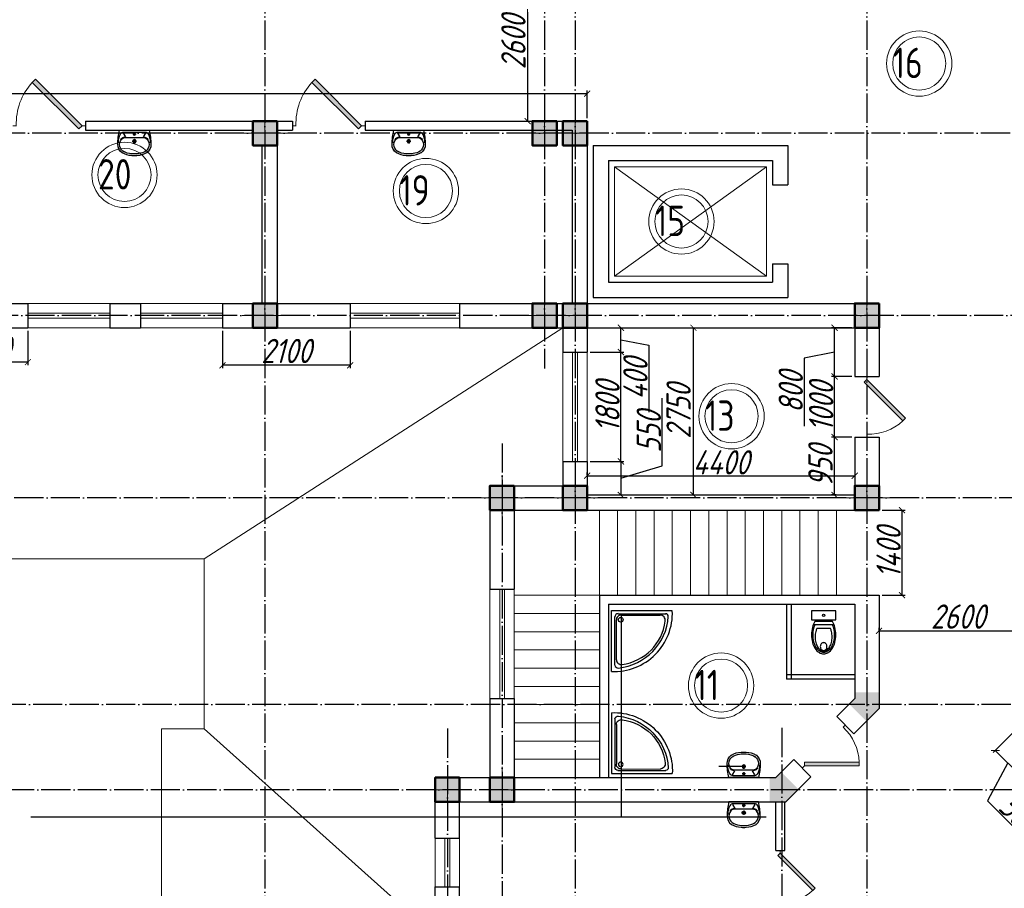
# Model space of a CAD drawing. Extents: x -4445 to 1909585, y 1860 to 289234.
# Tile 75 of 110: x 497481 to 513676, y 234606 to 248898. Entities that reach past the tile are written whole.
import ezdxf

# ---------------------------------------------------------------- set-up
doc = ezdxf.new("R2010")
doc.units = 0
doc.header["$LTSCALE"] = 0.5
doc.header["$MEASUREMENT"] = 0
doc.header["$PDMODE"] = 34
doc.header["$PDSIZE"] = 3
doc.linetypes.add('ACAD_ISO04W100', pattern=[30, 24, -3, 0, -3])
doc.layers.get('0').update_dxf_attribs({"linetype": 'CONTINUOUS', "lineweight": 18})
doc.layers.get('DEFPOINTS').update_dxf_attribs({"color": 2, "linetype": 'CONTINUOUS', "lineweight": 13})
for name, color, linetype in [('kolonn', 7, 'CONTINUOUS'), ('os', 3, 'CONTINUOUS'), ('su', 7, 'CONTINUOUS')]:
    doc.layers.add(name, color=color, linetype=linetype)
doc.layers.add('К1', color=24, linetype='бытовая канализация', lineweight=70)
doc.styles.get("Standard").update_dxf_attribs({"font": 'spds.shx', "oblique": 15})
doc.linetypes.add('бытовая канализация', pattern='A,5,-0.5,["К1",Standard,S=0.7,R=0,X=0,Y=-0.35],-2', length=7.5)
doc.dimstyles.new('ISO-25', dxfattribs={"dimtxt": 400, "dimasz": 100, "dimexe": 50, "dimexo": 50, "dimgap": 20, "dimtad": 1, "dimdec": 0, "dimtxsty": 'Standard', "dimblk": 'ARCHTICK', "dimcen": 20, "dimclrd": 1, "dimclre": 1, "dimadec": 0, "dimazin": 0, "dimtfac": 1, "dimtdec": 0, "dimtmove": 0, "dimatfit": 3, "dimldrblk": 'ARCHTICK', "dimfxl": 1, "dimarcsym": 0})

# ---------------------------------------------------------------- blocks, each defined once
blk = doc.blocks.new('jfgjhsdf')
blk.add_hatch(color=1).paths.add_polyline_path([(-593, 731), (-637, 687), (0, 50), (44, 94)])
at = {"color": 1}
for p, q in [((0, 1000), (0, 950)), ((0, 50), (0, 0))]:
    blk.add_line(p, q, dxfattribs=at)
blk.add_lwpolyline([(0, 50), (-637, 687), (-593, 731), (44, 94), (0, 50)], dxfattribs=at)
blk.add_arc((-33, 130), 821, 87.662, 132.9147, dxfattribs=at)
blk = doc.blocks.new('_ArchTick')
at = {"color": 0, "linetype": 'ByBlock', "const_width": 0.15}
blk.add_lwpolyline([(-0.5, -0.5), (0.5, 0.5)], dxfattribs=at)
blk = doc.blocks.new('*D2472')
at = {"color": 1, "lineweight": -2, "transparency": 16777216}
for p, q in [((511666, 240829), (512044, 240829)), ((511994, 239429), (511994, 240829)), ((511666, 239429), (512044, 239429))]:
    blk.add_line(p, q, dxfattribs=at)
at = {"layer": 'DEFPOINTS', "color": 0, "transparency": 16777216}
for p in [(511616, 240829), (511994, 240829), (511616, 239429)]:
    blk.add_point(p, dxfattribs=at)
at = {"color": 1, "lineweight": -2, "transparency": 16777216, "xscale": 100, "yscale": 100, "zscale": 100}
for p, rotation in [((511994, 240829), 90), ((511994, 239429), 270)]:
    blk.add_blockref('_ArchTick', p, dxfattribs=dict(at, rotation=rotation))
at = {"color": 0, "transparency": 16777216, "insert": (511774, 240129), "char_height": 400, "attachment_point": 5, "rotation": 90}
blk.add_mtext('1400', dxfattribs=at)
blk = doc.blocks.new('*D2473')
at = {"color": 1, "lineweight": -2, "transparency": 16777216}
for p, q in [((511616, 238847), (511616, 238892)), ((514216, 238847), (514216, 238892)), ((511616, 238842), (514216, 238842))]:
    blk.add_line(p, q, dxfattribs=at)
at = {"layer": 'DEFPOINTS', "color": 0, "transparency": 16777216}
for p in [(511616, 238797), (514216, 238842), (514216, 238797)]:
    blk.add_point(p, dxfattribs=at)
at = {"color": 1, "lineweight": -2, "transparency": 16777216, "xscale": 100, "yscale": 100, "zscale": 100, "rotation": 180}
blk.add_blockref('_ArchTick', (511616, 238842), dxfattribs=at)
at = {"color": 1, "lineweight": -2, "transparency": 16777216, "xscale": 100, "yscale": 100, "zscale": 100}
blk.add_blockref('_ArchTick', (514216, 238842), dxfattribs=at)
at = {"color": 0, "transparency": 16777216, "insert": (512916, 239077), "char_height": 400, "attachment_point": 5}
blk.add_mtext('2600', dxfattribs=at)
blk = doc.blocks.new('*D2347')
at = {"color": 1, "lineweight": -2, "transparency": 16777216}
for p, q in [((508461, 243829), (508613, 243829)), ((508563, 241079), (508563, 243829)), ((508461, 241079), (508613, 241079))]:
    blk.add_line(p, q, dxfattribs=at)
at = {"layer": 'DEFPOINTS', "color": 0, "transparency": 16777216}
for p in [(508411, 243829), (508563, 243829), (508411, 241079)]:
    blk.add_point(p, dxfattribs=at)
at = {"color": 1, "lineweight": -2, "transparency": 16777216, "xscale": 100, "yscale": 100, "zscale": 100}
for p, rotation in [((508563, 243829), 90), ((508563, 241079), 270)]:
    blk.add_blockref('_ArchTick', p, dxfattribs=dict(at, rotation=rotation))
at = {"color": 0, "transparency": 16777216, "insert": (508319, 242454), "char_height": 400, "attachment_point": 5, "rotation": 90}
blk.add_mtext('2750', dxfattribs=at)
blk = doc.blocks.new('*D2474')
at = {"color": 1, "lineweight": -2, "transparency": 16777216}
for p, q in [((511216, 241504), (511216, 241345)), ((506816, 241404), (506816, 241445)), ((506816, 241395), (511216, 241395))]:
    blk.add_line(p, q, dxfattribs=at)
at = {"layer": 'DEFPOINTS', "color": 0, "transparency": 16777216}
for p in [(511216, 241554), (506816, 241354), (511216, 241395)]:
    blk.add_point(p, dxfattribs=at)
at = {"color": 1, "lineweight": -2, "transparency": 16777216, "xscale": 100, "yscale": 100, "zscale": 100, "rotation": 180}
blk.add_blockref('_ArchTick', (506816, 241395), dxfattribs=at)
at = {"color": 1, "lineweight": -2, "transparency": 16777216, "xscale": 100, "yscale": 100, "zscale": 100}
blk.add_blockref('_ArchTick', (511216, 241395), dxfattribs=at)
at = {"color": 0, "transparency": 16777216, "insert": (509016, 241615), "char_height": 400, "attachment_point": 5}
blk.add_mtext('4400', dxfattribs=at)
blk = doc.blocks.new('*D2477')
at = {"color": 1, "lineweight": -2, "transparency": 16777216}
for p, q in [((505838, 247229), (505838, 249829)), ((505887, 249829), (505888, 249829)), ((505887, 247229), (505888, 247229))]:
    blk.add_line(p, q, dxfattribs=at)
at = {"layer": 'DEFPOINTS', "color": 0, "transparency": 16777216}
for p in [(505837, 249829), (505838, 249829), (505837, 247229)]:
    blk.add_point(p, dxfattribs=at)
at = {"color": 1, "lineweight": -2, "transparency": 16777216, "xscale": 100, "yscale": 100, "zscale": 100}
for p, rotation in [((505838, 249829), 90), ((505838, 247229), 270)]:
    blk.add_blockref('_ArchTick', p, dxfattribs=dict(at, rotation=rotation))
at = {"color": 0, "transparency": 16777216, "insert": (505602, 248529), "char_height": 400, "attachment_point": 5, "rotation": 90}
blk.add_mtext('2600', dxfattribs=at)
blk = doc.blocks.new('*D2479')
at = {"color": 1, "lineweight": -2, "transparency": 16777216}
for p, q in [((474116, 247689), (474116, 247631)), ((474116, 247681), (506816, 247681)), ((506816, 247279), (506816, 247731))]:
    blk.add_line(p, q, dxfattribs=at)
at = {"layer": 'DEFPOINTS', "color": 0, "transparency": 16777216}
for p in [(474116, 247739), (506816, 247681), (506816, 247229)]:
    blk.add_point(p, dxfattribs=at)
at = {"color": 1, "lineweight": -2, "transparency": 16777216, "xscale": 100, "yscale": 100, "zscale": 100, "rotation": 180}
blk.add_blockref('_ArchTick', (474116, 247681), dxfattribs=at)
at = {"color": 1, "lineweight": -2, "transparency": 16777216, "xscale": 100, "yscale": 100, "zscale": 100}
blk.add_blockref('_ArchTick', (506816, 247681), dxfattribs=at)
at = {"color": 0, "transparency": 16777216, "insert": (490466, 247925), "char_height": 400, "attachment_point": 5}
blk.add_mtext('32700', dxfattribs=at)
blk = doc.blocks.new('ghsdd')
at = {"ltscale": 50}
h = blk.add_hatch(color=256, dxfattribs=at)
h.paths.add_polyline_path([(0, 200), (-200, 200), (-200, 0), (0, 0)])
h.paths.add_polyline_path([(200, 0), (200, 200), (0, 200), (0, 0)])
h.paths.add_polyline_path([(0, 0), (-200, 0), (-200, -200), (0, -200)])
h.paths.add_polyline_path([(0, 0), (0, -200), (200, -200), (200, 0)])
at = {"lineweight": 0}
for p, q in [((0, -374), (0, 374)), ((-374, 0), (374, 0))]:
    blk.add_line(p, q, dxfattribs=at)
at = {"lineweight": 50, "ltscale": 50}
blk.add_lwpolyline([(200, 200), (200, -200), (-200, -200), (-200, 200), (200, 200)], dxfattribs=at)
blk = doc.blocks.new('*D2718')
at = {"color": 1, "lineweight": -2, "transparency": 16777216}
for p, q in [((514180, 237528), (513493, 236840)), ((514594, 237114), (513907, 236426)), ((513942, 236462), (513528, 236875)), ((513735, 236669), (513399, 236043)), ((513399, 236043), (514189, 235253))]:
    blk.add_line(p, q, dxfattribs=at)
at = {"layer": 'DEFPOINTS', "color": 0, "transparency": 16777216}
for p in [(514216, 237563), (514629, 237149), (513528, 236875)]:
    blk.add_point(p, dxfattribs=at)
at = {"color": 1, "lineweight": -2, "transparency": 16777216, "xscale": 100, "yscale": 100, "zscale": 100}
for p, rotation in [((513528, 236875), 135), ((513942, 236462), 315)]:
    blk.add_blockref('_ArchTick', p, dxfattribs=dict(at, rotation=rotation))
at = {"color": 0, "transparency": 16777216, "insert": (513949, 235804), "char_height": 400, "attachment_point": 5, "rotation": 315}
blk.add_mtext('585', dxfattribs=at)
blk = doc.blocks.new('*D2758')
at = {"color": 1, "lineweight": -2, "transparency": 16777216}
for p, q in [((500816, 243779), (500816, 243162)), ((502916, 243779), (502916, 243162)), ((502916, 243212), (500816, 243212))]:
    blk.add_line(p, q, dxfattribs=at)
at = {"layer": 'DEFPOINTS', "color": 0, "transparency": 16777216}
for p in [(500816, 243829), (502916, 243829), (500816, 243212)]:
    blk.add_point(p, dxfattribs=at)
at = {"color": 1, "lineweight": -2, "transparency": 16777216, "xscale": 100, "yscale": 100, "zscale": 100, "rotation": 180}
blk.add_blockref('_ArchTick', (500816, 243212), dxfattribs=at)
at = {"color": 1, "lineweight": -2, "transparency": 16777216, "xscale": 100, "yscale": 100, "zscale": 100}
blk.add_blockref('_ArchTick', (502916, 243212), dxfattribs=at)
at = {"color": 0, "transparency": 16777216, "insert": (501866, 243447), "char_height": 400, "attachment_point": 5}
blk.add_mtext('2100', dxfattribs=at)
blk = doc.blocks.new('*D2759')
at = {"color": 1, "lineweight": -2, "transparency": 16777216}
for p, q in [((496216, 243779), (496216, 243214)), ((497616, 243779), (497616, 243214)), ((497616, 243264), (496216, 243264))]:
    blk.add_line(p, q, dxfattribs=at)
at = {"layer": 'DEFPOINTS', "color": 0, "transparency": 16777216}
for p in [(496216, 243829), (497616, 243829), (496216, 243264)]:
    blk.add_point(p, dxfattribs=at)
at = {"color": 1, "lineweight": -2, "transparency": 16777216, "xscale": 100, "yscale": 100, "zscale": 100, "rotation": 180}
blk.add_blockref('_ArchTick', (496216, 243264), dxfattribs=at)
at = {"color": 1, "lineweight": -2, "transparency": 16777216, "xscale": 100, "yscale": 100, "zscale": 100}
blk.add_blockref('_ArchTick', (497616, 243264), dxfattribs=at)
at = {"color": 0, "transparency": 16777216, "insert": (496916, 243484), "char_height": 400, "attachment_point": 5}
blk.add_mtext('1400', dxfattribs=at)
blk = doc.blocks.new('*D2766')
at = {"color": 1, "lineweight": -2, "transparency": 16777216}
for p, q in [((506866, 243429), (507419, 243429)), ((507369, 241629), (507369, 243429)), ((506866, 241629), (507419, 241629))]:
    blk.add_line(p, q, dxfattribs=at)
at = {"layer": 'DEFPOINTS', "color": 0, "transparency": 16777216}
for p in [(506816, 243429), (507369, 243429), (506816, 241629)]:
    blk.add_point(p, dxfattribs=at)
at = {"color": 1, "lineweight": -2, "transparency": 16777216, "xscale": 100, "yscale": 100, "zscale": 100}
for p, rotation in [((507369, 243429), 90), ((507369, 241629), 270)]:
    blk.add_blockref('_ArchTick', p, dxfattribs=dict(at, rotation=rotation))
at = {"color": 0, "transparency": 16777216, "insert": (507149, 242529), "char_height": 400, "attachment_point": 5, "rotation": 90}
blk.add_mtext('1800', dxfattribs=at)
blk = doc.blocks.new('*D2767')
at = {"color": 1, "lineweight": -2, "transparency": 16777216}
for p, q in [((507075, 243829), (507419, 243829)), ((507369, 243429), (507369, 243829)), ((507369, 243629), (507829, 243540)), ((506866, 243429), (507419, 243429)), ((507829, 243540), (507829, 242439))]:
    blk.add_line(p, q, dxfattribs=at)
at = {"layer": 'DEFPOINTS', "color": 0, "transparency": 16777216}
for p in [(507025, 243829), (507369, 243829), (506816, 243429)]:
    blk.add_point(p, dxfattribs=at)
at = {"color": 1, "lineweight": -2, "transparency": 16777216, "xscale": 100, "yscale": 100, "zscale": 100}
for p, rotation in [((507369, 243829), 90), ((507369, 243429), 270)]:
    blk.add_blockref('_ArchTick', p, dxfattribs=dict(at, rotation=rotation))
at = {"color": 0, "transparency": 16777216, "insert": (507609, 242990), "char_height": 400, "attachment_point": 5, "rotation": 90}
blk.add_mtext('400', dxfattribs=at)
blk = doc.blocks.new('*D2768')
at = {"color": 1, "lineweight": -2, "transparency": 16777216}
for p, q in [((508049, 241558), (508049, 242673)), ((506866, 241629), (507419, 241629)), ((507369, 241629), (507369, 241079)), ((507369, 241354), (508049, 241558)), ((507008, 241079), (507419, 241079))]:
    blk.add_line(p, q, dxfattribs=at)
at = {"layer": 'DEFPOINTS', "color": 0, "transparency": 16777216}
for p in [(506816, 241629), (506958, 241079), (507369, 241079)]:
    blk.add_point(p, dxfattribs=at)
at = {"color": 1, "lineweight": -2, "transparency": 16777216, "xscale": 100, "yscale": 100, "zscale": 100}
for p, rotation in [((507369, 241629), 90), ((507369, 241079), 270)]:
    blk.add_blockref('_ArchTick', p, dxfattribs=dict(at, rotation=rotation))
at = {"color": 0, "transparency": 16777216, "insert": (507829, 242116), "char_height": 400, "attachment_point": 5, "rotation": 90}
blk.add_mtext('550', dxfattribs=at)
blk = doc.blocks.new('*D2769')
at = {"color": 1, "lineweight": -2, "transparency": 16777216}
for p, q in [((511166, 242029), (510834, 242029)), ((510884, 241079), (510884, 242029)), ((510910, 241079), (510834, 241079))]:
    blk.add_line(p, q, dxfattribs=at)
at = {"layer": 'DEFPOINTS', "color": 0, "transparency": 16777216}
for p in [(510884, 242029), (511216, 242029), (510960, 241079)]:
    blk.add_point(p, dxfattribs=at)
at = {"color": 1, "lineweight": -2, "transparency": 16777216, "xscale": 100, "yscale": 100, "zscale": 100}
for p, rotation in [((510884, 242029), 90), ((510884, 241079), 270)]:
    blk.add_blockref('_ArchTick', p, dxfattribs=dict(at, rotation=rotation))
at = {"color": 0, "transparency": 16777216, "insert": (510652, 241554), "char_height": 400, "attachment_point": 5, "rotation": 90}
blk.add_mtext('950', dxfattribs=at)
blk = doc.blocks.new('*D2770')
at = {"color": 1, "lineweight": -2, "transparency": 16777216}
for p, q in [((511166, 243029), (510834, 243029)), ((510884, 242029), (510884, 243029)), ((511166, 242029), (510834, 242029))]:
    blk.add_line(p, q, dxfattribs=at)
at = {"layer": 'DEFPOINTS', "color": 0, "transparency": 16777216}
for p in [(510884, 243029), (511216, 243029), (511216, 242029)]:
    blk.add_point(p, dxfattribs=at)
at = {"color": 1, "lineweight": -2, "transparency": 16777216, "xscale": 100, "yscale": 100, "zscale": 100}
for p, rotation in [((510884, 243029), 90), ((510884, 242029), 270)]:
    blk.add_blockref('_ArchTick', p, dxfattribs=dict(at, rotation=rotation))
at = {"color": 0, "transparency": 16777216, "insert": (510664, 242529), "char_height": 400, "attachment_point": 5, "rotation": 90}
blk.add_mtext('1000', dxfattribs=at)
blk = doc.blocks.new('*D2771')
at = {"color": 1, "lineweight": -2, "transparency": 16777216}
for p, q in [((511166, 243829), (510834, 243829)), ((510884, 243029), (510884, 243829)), ((510884, 243429), (510384, 243328)), ((510384, 243328), (510384, 242212)), ((511166, 243029), (510834, 243029))]:
    blk.add_line(p, q, dxfattribs=at)
at = {"layer": 'DEFPOINTS', "color": 0, "transparency": 16777216}
for p in [(510884, 243829), (511216, 243829), (511216, 243029)]:
    blk.add_point(p, dxfattribs=at)
at = {"color": 1, "lineweight": -2, "transparency": 16777216, "xscale": 100, "yscale": 100, "zscale": 100}
for p, rotation in [((510884, 243829), 90), ((510884, 243029), 270)]:
    blk.add_blockref('_ArchTick', p, dxfattribs=dict(at, rotation=rotation))
at = {"color": 0, "transparency": 16777216, "insert": (510164, 242770), "char_height": 400, "attachment_point": 5, "rotation": 90}
blk.add_mtext('800', dxfattribs=at)
blk = doc.blocks.new('UM_8')
for p, q in [((244, 0), (-244, 0)), ((-182, -45), (-146, -110)), ((175, -30), (-175, -30)), ((142, -120), (-132, -120)), ((27, -61), (-27, -61)), ((0, -88), (0, -34)), ((0, -145), (0, -215)), ((182, -45), (146, -110)), ((35, -180), (-35, -180))]:
    blk.add_line(p, q)
for centre, radius in [((0, -180), 27), ((0, -61), 17), ((0, -180), 17)]:
    blk.add_circle(centre, radius)
for centre, radius, start, end in [((-244, 0), 0.5, 90, 167.3206), ((244, 0), 0.5, 12.6794, 90), ((894, -257), 1167, 167.3206, 178.6525), ((68, -206), 330, 154.5977, 180.3349), ((-104, -233), 138, 141.0504, 245.2718), ((-175, -90), 60, 90, 154.5977), ((-104, -233), 148, 141.0504, 147.7493), ((-139, -232), 123, 98.7111, 129.9424), ((-139, -232), 113, 86.1548, 129.9424), ((139, -232), 113, 50.0576, 93.8452), ((139, -232), 123, 50.0576, 81.2889), ((104, -233), 138, 294.7282, 38.9496), ((175, -90), 60, 25.4023, 90), ((104, -233), 148, 32.2507, 38.9496), ((-68, -206), 330, 359.6651, 25.4023), ((-894, -257), 1167, 1.3475, 12.6794), ((-104, -234), 169, 178.312, 234.1043), ((-273, -229), 0.5, 358.312, 358.6525), ((104, -234), 169, 305.8957, 1.688), ((273, -229), 0.5, 181.3475, 181.688), ((-27, -71), 347, 239.6448, 267.5368), ((-27, -71), 317, 244.8898, 267.5368), ((0, 80), 500, 265.1692, 274.8308), ((0, 80), 470, 265.1692, 274.8308), ((27, -71), 317, 272.4632, 300.3552), ((27, -71), 347, 272.4632, 300.3552)]:
    blk.add_arc(centre, radius, start, end)
blk = doc.blocks.new('UniTAZZ_3')
for p, q in [((-152, 200), (-152, -200)), ((0, 200), (-152, 200)), ((0, -200), (0, 200)), ((-293, -112), (-293, 112)), ((-230, -144), (-230, 144)), ((-178, -144), (-178, 144)), ((-152, -200), (0, -200))]:
    blk.add_line(p, q)
blk.add_circle((-76, 0), 17)
for centre, radius, start, end in [((-435, -148), 343, 104.7867, 122.5078), ((-433, -133), 308, 104.7867, 122.5078), ((-397, -291), 491, 90, 104.7867), ((-399, -261), 441, 90, 104.7867), ((-399, -261), 441, 75.2133, 90), ((-397, -291), 491, 75.2133, 90), ((-365, -133), 308, 63.9053, 75.2133), ((-359, -148), 343, 58.1489, 75.2133), ((-581, 0), 131, 146.9765, 180), ((-581, 0), 131, 180, 213.0235), ((-493, -57), 235, 122.5078, 146.9765), ((-564, 0), 117, 146.9765, 180), ((-575, 0), 87.7, 145.7058, 180), ((-575, 0), 87.7, 180, 214.2942), ((-485, -51), 211, 122.5078, 146.9765), ((-610, 0), 46, 153.6325, 180), ((-610, 0), 46, 180, 206.3675), ((-600, -5), 56.5, 129.8827, 153.6325), ((-507, -46), 170, 121.2723, 145.7058), ((-594, -12), 66, 109.092, 129.8827), ((-590, -23), 78.1, 90, 109.092), ((-462, -121), 257, 104.1209, 121.2723), ((-590, -23), 78.1, 70.908, 90), ((-586, -12), 66, 50.1173, 70.908), ((-580, -5), 56.5, 26.3675, 50.1173), ((-571, 0), 46, 0, 26.3675), ((-571, 0), 46, 333.6325, 0), ((-432, -238), 378, 90, 104.1209), ((-432, -238), 378, 75.8791, 90), ((-403, -121), 257, 64.7964, 75.8791), ((-493, 57), 235, 213.0235, 237.4922), ((-564, 0), 117, 180, 213.0235), ((-485, 51), 211, 213.0235, 237.4922), ((-600, 5), 56.5, 206.3675, 230.1173), ((-507, 47), 170, 214.2942, 238.7277), ((-594, 12), 66, 230.1173, 250.908), ((-435, 148), 343, 237.4922, 255.2133), ((-590, 24), 78.1, 250.908, 270), ((-433, 132), 308, 237.4922, 255.2133), ((-462, 121), 257, 238.7277, 255.8791), ((-590, 24), 78.1, 270, 289.092), ((-586, 12), 66, 289.092, 309.8827), ((-580, 5), 56.5, 309.8827, 333.6325), ((-432, 238), 378, 255.8791, 270), ((-432, 238), 378, 270, 284.1209), ((-403, 121), 257, 284.1209, 295.2036), ((-365, 132), 308, 284.7867, 296.0947), ((-359, 148), 343, 284.7867, 301.8511), ((-397, 291), 491, 255.2133, 270), ((-399, 261), 441, 255.2133, 270), ((-399, 261), 441, 270, 284.7867), ((-397, 291), 491, 270, 284.7867)]:
    blk.add_arc(centre, radius, start, end)
blk = doc.blocks.new('Podd_igl_as100x100')
for p, q in [((0, 1000), (0, 0)), ((-54, 897), (-54, 104)), ((-80, 808), (-80, 153)), ((0, 0), (-1000, 0)), ((-106, 50), (-891, 50)), ((-158, 74), (-799, 73))]:
    blk.add_line(p, q)
blk.add_circle((-152, 149), 37.8)
for centre, radius, start, end in [((-42, 42), 959, 87.5145, 182.4855), ((-22, 34), 914, 95.7508, 176.1666), ((-67, 71), 821, 97.4497, 172.9032), ((-160, 806), 80.2, 1.4931, 100.036), ((-109, 889), 55.4, 7.9715, 94.7418), ((-799, 157), 84.3, 169.7158, 269.999), ((-891, 93), 43.1, 176.352, 270.7469), ((-155, 149), 75.6, 267.8648, 3.2153), ((-107, 102), 52.6, 270.31, 1.996)]:
    blk.add_arc(centre, radius, start, end)

msp = doc.modelspace()

# ---------------------------------------------------------------- hatches: boundary and pattern name
at = {"layer": 'kolonn'}
h = msp.add_hatch(color=256, dxfattribs=at)
h.paths.add_polyline_path([(511215.854, 237828.622), (511215.854, 237728.622), (511124.433, 237637.2), (511407.276, 237354.358), (511615.854, 237562.936), (511615.854, 237828.622)])
h.paths.add_polyline_path([(514424.433, 237354.358), (514707.276, 237637.2), (514615.854, 237728.622), (514615.854, 237828.622), (514215.854, 237828.622), (514215.854, 237562.936)])
h.paths.add_polyline_path([(516015.854, 236428.622), (515915.854, 236428.622), (515824.433, 236520.043), (515541.59, 236237.2), (515750.169, 236028.622), (516015.854, 236028.622)])
h.paths.add_polyline_path([(516015.854, 231628.622), (515750.169, 231628.622), (515541.59, 231420.043), (515824.433, 231137.2), (515915.854, 231228.622), (516015.854, 231228.622)])
h.paths.add_polyline_path([(514615.854, 229828.622), (514615.854, 229928.622), (514707.276, 230020.043), (514424.433, 230302.886), (514215.854, 230094.307), (514215.854, 229828.622)])
h.paths.add_polyline_path([(511124.433, 230020.043), (511215.854, 229928.622), (511215.854, 229828.622), (511615.854, 229828.622), (511615.854, 230094.307), (511407.276, 230302.886)])
h.paths.add_polyline_path([(509815.854, 231228.622), (509915.854, 231228.622), (510007.276, 231137.2), (510290.118, 231420.043), (510081.54, 231628.622), (509815.854, 231628.622)])
h.paths.add_polyline_path([(510007.276, 236520.043), (509915.854, 236428.622), (509815.854, 236428.622), (509815.854, 236028.622), (510081.54, 236028.622), (510290.118, 236237.2)])

# ---------------------------------------------------------------- linework, layer by layer
at = {"lineweight": 30}
for p, q in [((498565.854, 247228.622), (501965.854, 247228.622)), ((503165.854, 247228.622), (506815.854, 247228.622)), ((506415.854, 247228.622), (506815.854, 247228.622)), ((506815.854, 247228.622), (506815.854, 244228.622)), ((498565.854, 247078.622), (501315.854, 247078.622)), ((501715.854, 247078.622), (501965.854, 247078.622)), ((503165.854, 247078.622), (506565.854, 247078.622)), ((506565.854, 247078.622), (506565.854, 244228.622)), ((501465.854, 246828.622), (501465.854, 244228.622)), ((501715.854, 246828.622), (501715.854, 244228.622)), ((506915.854, 246828.622), (506915.854, 244328.622)), ((506915.854, 246828.622), (510115.854, 246828.622)), ((510115.854, 246828.622), (510115.854, 246178.622)), ((507165.854, 246578.622), (507165.854, 244578.622)), ((507165.854, 246578.622), (509865.854, 246578.622)), ((509865.854, 246578.622), (509865.854, 246178.622)), ((509865.854, 246178.622), (510115.854, 246178.622)), ((509865.854, 244878.622), (510115.854, 244878.622)), ((509865.854, 244878.622), (509865.854, 244578.622)), ((510115.854, 244878.622), (510115.854, 244328.622)), ((507165.854, 244578.622), (509865.854, 244578.622)), ((506915.854, 244328.622), (510115.854, 244328.622)), ((496215.854, 244228.622), (497615.854, 244228.622)), ((497615.854, 244228.622), (497615.854, 243828.622)), ((498965.854, 244228.622), (498965.854, 243828.622)), ((498965.854, 244228.622), (499465.854, 244228.622)), ((499465.854, 244228.622), (499465.854, 243828.622)), ((500815.854, 244228.622), (500815.854, 243828.622)), ((500815.854, 244228.622), (501465.854, 244228.622)), ((501715.854, 244228.622), (502915.854, 244228.622)), ((502915.854, 244228.622), (502915.854, 243828.622)), ((504715.854, 244228.622), (504715.854, 243828.622)), ((504715.854, 244228.622), (506565.854, 244228.622)), ((506315.854, 244228.622), (506315.854, 243828.622)), ((506415.854, 244228.622), (506415.854, 243428.622)), ((506815.854, 244228.622), (511615.854, 244228.622)), ((511615.854, 244228.622), (511615.854, 243028.622)), ((496215.854, 243828.622), (497615.854, 243828.622)), ((498965.854, 243828.622), (499465.854, 243828.622)), ((500815.854, 243828.622), (502915.854, 243828.622)), ((504715.854, 243828.622), (506415.854, 243828.622)), ((506815.854, 243828.622), (511215.854, 243828.622)), ((506815.854, 243828.622), (506815.854, 243428.622)), ((511215.854, 243828.622), (511215.854, 243028.622)), ((506415.854, 243428.622), (506815.854, 243428.622)), ((511215.854, 243028.622), (511615.854, 243028.622)), ((511215.854, 242028.622), (511615.854, 242028.622)), ((511215.854, 242028.622), (511215.854, 241078.622)), ((511615.854, 242028.622), (511615.854, 240828.622)), ((506415.854, 241628.622), (506415.854, 241228.622)), ((506415.854, 241628.622), (506815.854, 241628.622)), ((506815.854, 241628.622), (506815.854, 241078.622)), ((505215.854, 241228.622), (505215.854, 239528.622)), ((505215.854, 241228.622), (506415.854, 241228.622)), ((506815.854, 241078.622), (511215.854, 241078.622)), ((505615.854, 240828.622), (505615.854, 239528.622)), ((505615.854, 240828.622), (511615.854, 240828.622)), ((505215.854, 239528.622), (505615.854, 239528.622)), ((507015.854, 239428.622), (507015.854, 236428.622)), ((507015.854, 239428.622), (511615.854, 239428.622)), ((511615.854, 239428.622), (511615.854, 237562.936)), ((507165.854, 239278.622), (507165.854, 236428.622)), ((507165.854, 239278.622), (511215.854, 239278.622)), ((511215.854, 239278.622), (511215.854, 237728.622)), ((505215.854, 237728.622), (505215.854, 236428.622)), ((505215.854, 237728.622), (505615.854, 237728.622)), ((505615.854, 237728.622), (505615.854, 236428.622)), ((510919.408, 237432.175), (511215.854, 237728.622)), ((510919.408, 237432.175), (511202.25, 237149.332)), ((511202.25, 237149.332), (511615.854, 237562.936)), ((509915.854, 236428.622), (510212.301, 236725.068)), ((510212.301, 236725.068), (510495.144, 236442.226)), ((504315.854, 236428.622), (505215.854, 236428.622)), ((504315.854, 235428.622), (504315.854, 236428.622)), ((505615.854, 236428.622), (509915.854, 236428.622)), ((510081.54, 236028.622), (510495.144, 236442.226)), ((504715.854, 236028.622), (510081.54, 236028.622)), ((504715.854, 235428.622), (504715.854, 236028.622)), ((509915.854, 235228.622), (509915.854, 236028.622)), ((510065.854, 235228.622), (510065.854, 236028.622)), ((504315.854, 235428.622), (504715.854, 235428.622)), ((509915.854, 235228.622), (510065.854, 235228.622)), ((504315.854, 234628.622), (504715.854, 234628.622)), ((504315.854, 233028.622), (504315.854, 234628.622)), ((504715.854, 233028.622), (504715.854, 234628.622))]:
    msp.add_line(p, q, dxfattribs=at)
for p, q in [((509765.854, 246478.622), (507265.854, 244678.622)), ((507265.854, 246478.622), (509765.854, 244678.622)), ((500515.854, 240028.622), (506415.854, 243828.622)), ((507015.854, 239428.622), (507015.854, 240828.622)), ((507315.854, 239428.622), (507315.854, 240828.622)), ((507615.854, 239428.622), (507615.854, 240828.622)), ((507915.854, 239428.622), (507915.854, 240828.622)), ((508215.854, 239428.622), (508215.854, 240828.622)), ((508515.854, 239428.622), (508515.854, 240828.622)), ((508815.854, 239428.622), (508815.854, 240828.622)), ((509115.854, 239428.622), (509115.854, 240828.622)), ((509415.854, 239428.622), (509415.854, 240828.622)), ((509715.854, 239428.622), (509715.854, 240828.622)), ((510015.854, 239428.622), (510015.854, 240828.622)), ((510315.854, 239428.622), (510315.854, 240828.622)), ((510615.854, 239428.622), (510615.854, 240828.622)), ((510915.854, 239428.622), (510915.854, 240828.622)), ((507015.854, 239428.622), (505615.854, 239428.622)), ((507015.854, 239128.622), (505615.854, 239128.622)), ((507015.854, 238828.622), (505615.854, 238828.622)), ((507015.854, 238528.622), (505615.854, 238528.622)), ((507015.854, 238228.622), (505615.854, 238228.622)), ((507015.854, 237928.622), (505615.854, 237928.622)), ((507015.854, 237628.622), (505615.854, 237628.622)), ((507015.854, 237328.622), (505615.854, 237328.622)), ((500515.854, 237228.622), (504315.854, 233828.622)), ((507015.854, 237028.622), (505615.854, 237028.622)), ((507015.854, 236728.622), (505615.854, 236728.622))]:
    msp.add_line(p, q)
at = {"color": 1}
for p, q in [((497615.854, 244228.622), (498965.854, 244228.622)), ((497615.854, 244068.622), (498965.854, 244068.622)), ((500815.854, 244228.622), (499465.854, 244228.622)), ((500815.854, 244068.622), (499465.854, 244068.622)), ((502915.854, 244228.622), (504715.854, 244228.622)), ((502915.854, 244068.622), (504715.854, 244068.622)), ((498965.854, 243988.622), (497615.854, 243988.622)), ((499465.854, 243988.622), (500815.854, 243988.622)), ((504715.854, 243988.622), (502915.854, 243988.622)), ((498965.854, 243828.622), (497615.854, 243828.622)), ((499465.854, 243828.622), (500815.854, 243828.622)), ((504715.854, 243828.622), (502915.854, 243828.622)), ((506415.854, 243428.622), (506415.854, 241628.622)), ((506575.854, 243428.622), (506575.854, 241628.622)), ((506655.854, 241628.622), (506655.854, 243428.622)), ((506815.854, 241628.622), (506815.854, 243428.622)), ((505215.854, 239528.622), (505215.854, 237728.622)), ((505375.854, 239528.622), (505375.854, 237728.622)), ((505455.854, 237728.622), (505455.854, 239528.622)), ((505615.854, 237728.622), (505615.854, 239528.622)), ((504315.854, 234628.622), (504315.854, 235428.622)), ((504475.854, 234628.622), (504475.854, 235428.622)), ((504555.854, 235428.622), (504555.854, 234628.622)), ((504715.854, 235428.622), (504715.854, 234628.622))]:
    msp.add_line(p, q, dxfattribs=at)
at = {"lineweight": 30}
for points in [[(498565.854, 247228.622), (498565.854, 247078.622)], [(501965.854, 247228.622), (501965.854, 247078.622)], [(503165.854, 247228.622), (503165.854, 247078.622)]]:
    msp.add_lwpolyline(points, dxfattribs=at)
for points in [[(501715.854, 246828.622), (501315.854, 246828.622), (501315.854, 247228.622), (501715.854, 247228.622)], [(506315.854, 246828.622), (505915.854, 246828.622), (505915.854, 247228.622), (506315.854, 247228.622)], [(506815.854, 246828.622), (506415.854, 246828.622), (506415.854, 247228.622), (506815.854, 247228.622)]]:
    msp.add_lwpolyline(points, close=True, dxfattribs=at)
msp.add_lwpolyline([(507265.854, 246478.622), (509765.854, 246478.622), (509765.854, 244678.622), (507265.854, 244678.622)], close=True)
msp.add_lwpolyline([(477215.854, 240028.622), (500515.854, 240028.622), (500515.854, 237228.622), (499815.854, 237228.622), (499815.854, 230428.622), (500515.854, 230428.622), (500515.854, 222028.622)])
at = {"color": 1}
for centre, radius in [((512277.486, 248176.747), 537.019), ((512277.486, 248176.747), 437.019), ((499204.804, 246343.975), 537.019), ((499204.804, 246343.975), 437.019), ((504162.951, 246079.701), 537.019), ((504162.951, 246079.701), 437.019), ((508366.187, 245577.319), 537.019), ((508366.187, 245577.319), 437.019), ((509189.948, 242372.946), 537.019), ((509189.948, 242372.946), 437.019), ((509017.177, 237940.787), 537.019), ((509017.177, 237940.787), 437.019)]:
    msp.add_circle(centre, radius, dxfattribs=at)
at = {"layer": 'os', "color": 3, "linetype": 'ACAD_ISO04W100', "ltscale": 40}
for p, q in [((501515.854, 262684.873), (501515.854, 201461.156)), ((506115.854, 262684.873), (506115.854, 243157.448)), ((506615.854, 262684.873), (506615.854, 201461.156)), ((511415.854, 262684.873), (511415.854, 201461.156)), ((529973.644, 247028.622), (467065.931, 247028.622)), ((549664.319, 244028.622), (467065.931, 244028.622)), ((505415.854, 241925.876), (505415.854, 201461.156)), ((558481.194, 241028.622), (467065.931, 241028.622)), ((515584.346, 237628.622), (467065.931, 237628.622)), ((504515.854, 237234.531), (504515.854, 201461.156)), ((510015.854, 237243.916), (510015.854, 201461.156)), ((522320.787, 236228.622), (467065.931, 236228.622))]:
    msp.add_line(p, q, dxfattribs=at)
at = {"layer": 'К1', "color": 18, "lineweight": 25, "true_color": 0x000000}
for p, q in [((510092.783, 239278.622), (510092.783, 238048.622)), ((510168.581, 239278.622), (510168.581, 238048.622)), ((507373.871, 239100.569), (507373.871, 235778.734)), ((511215.854, 238117.598), (510092.783, 238117.598)), ((511215.854, 238048.622), (510092.783, 238048.622)), ((509363.027, 236608.622), (508983.374, 236608.622)), ((509760.929, 235778.734), (497666.652, 235778.734))]:
    msp.add_line(p, q, dxfattribs=at)

# ---------------------------------------------------------------- block references
for p, xscale, yscale, zscale, rotation in [((498565.854, 247153.622), -1.2, 1.2, 1.2, 90), ((503165.854, 247153.622), -1.2, 1.2, 1.2, 90), ((509990.854, 235228.622), 0.8999999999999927, 0.8999999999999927, 0.8999999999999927, 180)]:
    msp.add_blockref('jfgjhsdf', p, dxfattribs=dict(xscale=xscale, yscale=yscale, zscale=zscale, rotation=rotation))
at = {"rotation": 180}
msp.add_blockref('jfgjhsdf', (511415.854, 243028.622), dxfattribs=at)
at = {"xscale": -1, "rotation": 314.9999999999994}
msp.add_blockref('jfgjhsdf', (510353.722, 236583.647), dxfattribs=at)
at = {"layer": 'kolonn'}
for p in [(501515.854, 247028.622), (506115.854, 247028.622), (506615.854, 247028.622), (501515.854, 244028.622), (506115.854, 244028.622), (506615.854, 244028.622), (511415.854, 244028.622), (505415.854, 241028.622), (506615.854, 241028.622), (511415.854, 241028.622), (504515.854, 236228.622), (505415.854, 236228.622)]:
    msp.add_blockref('ghsdd', p, dxfattribs=at)
at = {"layer": 'su', "xscale": -1}
for p, rotation in [((499367.03, 247078.622), 359.9999999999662), ((503879.28, 247078.622), 359.9999999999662), ((509390.027, 236428.622), 179.9999999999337)]:
    msp.add_blockref('UM_8', p, dxfattribs=dict(at, rotation=rotation))
at = {"layer": 'su'}
for name, p, rotation in [('Podd_igl_as100x100', (507215.854, 239174.272), 180), ('UniTAZZ_3', (510705.077, 239173.433), 90)]:
    msp.add_blockref(name, p, dxfattribs=dict(at, rotation=rotation))
at = {"layer": 'su', "xscale": -1}
msp.add_blockref('Podd_igl_as100x100', (507215.854, 236495.683), dxfattribs=at)
at = {"layer": 'su'}
msp.add_blockref('UM_8', (509390.027, 236028.622), dxfattribs=at)

# ---------------------------------------------------------------- texts
at = {"color": 1}
for s, p in [('16', (511841.778, 247937.207)), ('20', (498769.096, 246104.435)), ('19', (503727.243, 245840.162)), ('15', (507930.479, 245337.78)), ('13', (508754.24, 242133.406)), ('11', (508581.469, 237701.248))]:
    msp.add_text(s, height=500, dxfattribs=at).set_placement(p)

# ---------------------------------------------------------------- dimensions: what is measured, and where the dimension line sits
for base, p1, p2, picture, middle in [((505837.646, 249828.622), (505836.949, 247228.622), (505836.949, 249828.622), '*D2477', (505602.154, 248528.622)), ((508562.868, 243828.622), (508410.798, 241078.622), (508410.798, 243828.622), '*D2347', (508319.092, 242453.622)), ((507368.558, 243428.622), (506815.854, 241628.622), (506815.854, 243428.622), '*D2766', (507148.558, 242528.622)), ((510883.974, 242028.622), (510960.234, 241078.622), (511215.854, 242028.622), '*D2769', (510652.399, 241553.622)), ((511994.411, 240828.622), (511615.854, 239428.622), (511615.854, 240828.622), '*D2472', (511774.411, 240128.622))]:
    dim = msp.add_linear_dim(base=base, p1=p1, p2=p2, angle=90, dimstyle='ISO-25')
    dim.commit()
    dim.dimension.update_dxf_attribs({"geometry": picture, "text_midpoint": middle})
for base, p1, p2, picture, middle in [((506815.854, 247681.444), (474115.854, 247738.512), (506815.854, 247228.622), '*D2479', (490465.854, 247925.22)), ((496215.854, 243263.59), (497615.854, 243828.622), (496215.854, 243828.622), '*D2759', (496915.854, 243483.59)), ((500815.854, 243211.755), (502915.854, 243828.622), (500815.854, 243828.622), '*D2758', (501865.854, 243447.248)), ((511215.854, 241394.593), (506815.854, 241353.622), (511215.854, 241553.622), '*D2474', (509015.854, 241614.593)), ((514215.854, 238841.949), (511615.854, 238796.741), (514215.854, 238796.741), '*D2473', (512915.854, 239077.441))]:
    dim = msp.add_linear_dim(base=base, p1=p1, p2=p2, dimstyle='ISO-25')
    dim.commit()
    dim.dimension.update_dxf_attribs({"geometry": picture, "text_midpoint": middle})
for base, p1, p2, picture, middle in [((507368.558, 243828.622), (506815.854, 243428.622), (507025.06, 243828.622), '*D2767', (507828.558, 243520.056)), ((510883.974, 243828.622), (511215.854, 243028.622), (511215.854, 243828.622), '*D2771', (510383.974, 243307.741)), ((510883.974, 243028.622), (511215.854, 242028.622), (511215.854, 243028.622), '*D2770', (510883.974, 242528.622))]:
    dim = msp.add_linear_dim(base=base, p1=p1, p2=p2, angle=90, dimstyle='ISO-25', override={"dimtmove": 1})
    dim.commit()
    dim.dimension.update_dxf_attribs({"geometry": picture, "text_midpoint": middle, "dimtype": 160})
for base, p1, p2, angle, picture, middle in [((507368.558, 241078.622), (506815.854, 241628.622), (506958.274, 241078.622), 90, '*D2768', (507828.558, 241577.622)), ((513528.3, 236875.382), (514629.458, 237149.332), (514215.854, 237562.936), 315, '*D2718', (513568.225, 236184.919))]:
    dim = msp.add_linear_dim(base=base, p1=p1, p2=p2, angle=angle, dimstyle='ISO-25', override={"dimtmove": 1})
    dim.commit()
    dim.dimension.update_dxf_attribs({"geometry": picture, "text_midpoint": middle})

doc.saveas('drawing.dxf')
